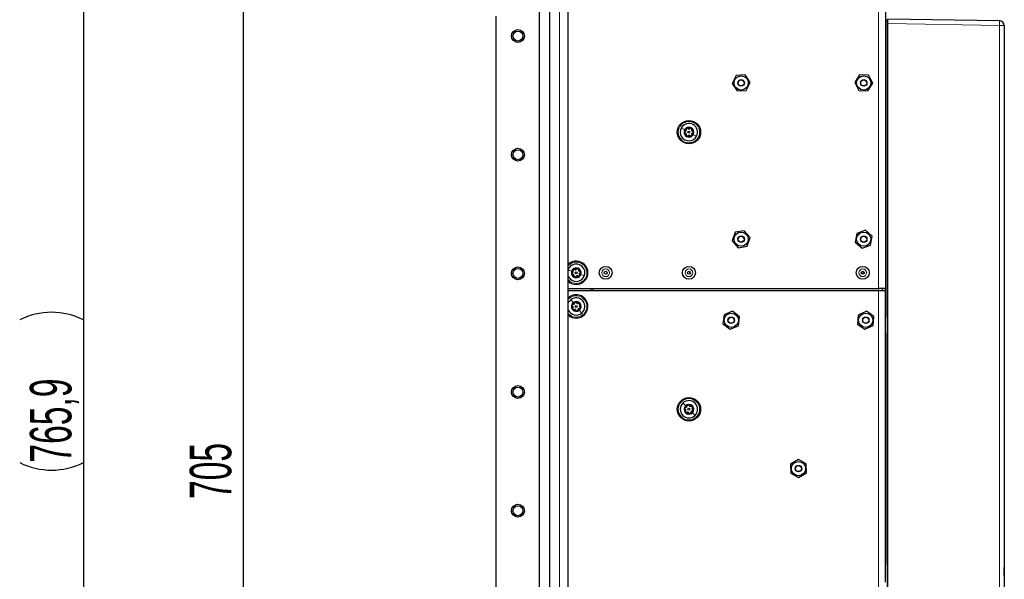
# Model space of a CAD drawing. Header units: millimetres. Extents: x 5 to 418, y 2 to 292.
# Tile 54 of 74: x 176 to 259, y 168 to 216. Entities that reach past the tile are written whole.
import ezdxf

# ---------------------------------------------------------------- set-up
doc = ezdxf.new("R2010")
doc.units = ezdxf.units.MM
doc.layers.add('SLD-0', color=7, linetype='Continuous')
doc.styles.add('SLDTEXTSTYLE0', font='TXT', dxfattribs={"width": 0.605})
doc.dimstyles.new('SLDDIMSTYLE1', dxfattribs={"dimtxt": 3.5, "dimasz": 3.302, "dimexe": 0, "dimexo": 0.0625, "dimgap": 0.875, "dimtad": 1, "dimlfac": 6, "dimrnd": 1e-09, "dimzin": 12, "dimdsep": 46, "dimtxsty": 'SLDTEXTSTYLE0', "dimsah": 1, "dimcen": 0.09, "dimadec": 0, "dimazin": 3, "dimtfac": 1, "dimtofl": 0, "dimtmove": 0, "dimatfit": 3, "dimfxl": 1, "dimfrac": 2, "dimtolj": 1, "dimtzin": 12, "dimarcsym": 0})
doc.dimstyles.new('SLDDIMSTYLE2', dxfattribs={"dimtxt": 3.5, "dimasz": 3.302, "dimexe": 0, "dimexo": 0.0625, "dimgap": 0.875, "dimtad": 1, "dimdec": 1, "dimlfac": 6, "dimrnd": 1e-09, "dimzin": 12, "dimdsep": 46, "dimtxsty": 'SLDTEXTSTYLE0', "dimsah": 1, "dimcen": 0.09, "dimadec": 0, "dimazin": 3, "dimtfac": 1, "dimtofl": 0, "dimtmove": 0, "dimatfit": 3, "dimfxl": 1, "dimfrac": 2, "dimtolj": 1, "dimtzin": 12, "dimarcsym": 0})

# ---------------------------------------------------------------- blocks, each defined once
blk = doc.blocks.new('_D_1')
at = {"layer": 'SLD-0', "color": 7}
for p, q in [((216.251, 238.018), (193.937, 238.018)), ((194.937, 238.018), (194.937, 120.518)), ((214.084, 120.518), (193.937, 120.518))]:
    blk.add_line(p, q, dxfattribs=at)
for points in [[(194.937, 238.018), (194.429, 234.716), (195.445, 234.716)], [(194.937, 120.518), (195.445, 123.82), (194.429, 123.82)]]:
    blk.add_solid(points, dxfattribs=at)
at = {"layer": 'SLD-0', "color": 7, "insert": (190.425, 175.258), "char_height": 3.5, "attachment_point": 1, "rotation": 90, "style": 'SLDTEXTSTYLE0'}
blk.add_mtext('705', dxfattribs=at)
blk = doc.blocks.new('_D_2')
at = {"layer": 'SLD-0', "color": 7}
for p, q in [((220.751, 248.16), (180.46, 248.16)), ((181.46, 248.16), (181.46, 120.518)), ((214.334, 120.518), (180.46, 120.518))]:
    blk.add_line(p, q, dxfattribs=at)
for centre, start, end in [((178.774, 184.983), 63.43495, 116.56505), ((178.774, 183.695), 243.43495, 296.56505)]:
    blk.add_arc(centre, 6.006, start, end, dxfattribs=at)
for points in [[(181.46, 248.16), (180.952, 244.858), (181.968, 244.858)], [(181.46, 120.518), (181.968, 123.82), (180.952, 123.82)]]:
    blk.add_solid(points, dxfattribs=at)
at = {"layer": 'SLD-0', "color": 7, "insert": (176.948, 178.323), "char_height": 3.5, "attachment_point": 1, "rotation": 90, "style": 'SLDTEXTSTYLE0'}
blk.add_mtext('765,9', dxfattribs=at)

msp = doc.modelspace()

# ---------------------------------------------------------------- linework, layer by layer
at = {"color": 7, "linetype": 'Continuous', "lineweight": 25}
for p, q in [((220.7512, 248.1598), (220.7512, 102.3264)), ((249.0678, 241.3181), (249.0678, 192.9848)), ((219.9178, 140.5181), (219.9178, 238.0181)), ((222.3345, 142.1808), (222.3345, 225.8054)), ((216.2512, 162.6014), (216.2512, 215.9348)), ((249.0994, 215.5581), (249.2029, 215.5635)), ((249.2345, 215.3149), (249.2345, 215.6979)), ((249.2345, 129.488), (249.2345, 215.3149)), ((249.2684, 215.7313), (258.6584, 215.5673)), ((259.0678, 215.1507), (259.0678, 144.5876)), ((236.4846, 210.954), (236.1422, 210.2753)), ((237.2436, 210.9968), (236.4846, 210.954)), ((237.6601, 210.3609), (237.2436, 210.9968)), ((246.8791, 210.99), (246.4748, 210.3462)), ((247.6387, 210.9619), (246.8791, 210.99)), ((247.9942, 210.2899), (247.6387, 210.9619)), ((236.1422, 210.2753), (236.5587, 209.6394)), ((237.3177, 209.6822), (237.6601, 210.3609)), ((246.4748, 210.3462), (246.8303, 209.6743)), ((247.5899, 209.6461), (247.9942, 210.2899)), ((236.5587, 209.6394), (237.3177, 209.6822)), ((246.8303, 209.6743), (247.5899, 209.6461)), ((236.4071, 197.7291), (236.1538, 197.0124)), ((237.1544, 197.8682), (236.4071, 197.7291)), ((237.6485, 197.2905), (237.1544, 197.8682)), ((246.655, 197.6435), (246.5187, 196.8956)), ((247.3709, 197.8993), (246.655, 197.6435)), ((247.9503, 197.4072), (247.3709, 197.8993)), ((236.1538, 197.0124), (236.6479, 196.4347)), ((237.3953, 196.5737), (237.6485, 197.2905)), ((246.5187, 196.8956), (247.0981, 196.4036)), ((247.814, 196.6594), (247.9503, 197.4072)), ((236.6479, 196.4347), (237.3953, 196.5737)), ((247.0981, 196.4036), (247.814, 196.6594)), ((222.3345, 192.9848), (248.4845, 192.9848)), ((222.3345, 192.8181), (248.4845, 192.8181)), ((224.2512, 192.8181), (224.2512, 192.9848)), ((224.4178, 192.8181), (224.4178, 192.9848)), ((249.0678, 192.9848), (248.4845, 192.9848)), ((248.4845, 192.8181), (249.0678, 192.8181)), ((248.8178, 192.8181), (248.8178, 192.9848)), ((249.0678, 192.8181), (249.0678, 192.9848)), ((249.0678, 190.7348), (249.0678, 192.8181)), ((222.3808, 192.2477), (222.3345, 192.2076)), ((236.1686, 191.0716), (235.4657, 190.7821)), ((236.7707, 190.6075), (236.1686, 191.0716)), ((247.4608, 191.0759), (246.7747, 190.7486)), ((248.0873, 190.6454), (247.4608, 191.0759)), ((235.4657, 190.7821), (235.3649, 190.0286)), ((236.67, 189.8541), (236.7707, 190.6075)), ((246.7747, 190.7486), (246.7151, 189.9908)), ((248.0277, 189.8875), (248.0873, 190.6454)), ((249.0678, 189.0681), (249.0678, 190.7348)), ((235.3649, 190.0286), (235.9671, 189.5646)), ((235.9671, 189.5646), (236.67, 189.8541)), ((246.7151, 189.9908), (247.3416, 189.5602)), ((247.3416, 189.5602), (248.0277, 189.8875)), ((249.0678, 169.9014), (249.0678, 189.0681)), ((259.0845, 182.1841), (259.0678, 182.1841)), ((259.0845, 182.0008), (259.0678, 182.0008)), ((259.0845, 181.9841), (259.0678, 181.9841)), ((259.0845, 181.8008), (259.0678, 181.8008)), ((259.0845, 181.8), (259.0678, 181.8)), ((259.0845, 181.7977), (259.0678, 181.7977)), ((259.0845, 182.1841), (259.0845, 182.0008)), ((259.0845, 181.9841), (259.0845, 182.0008)), ((259.0845, 181.9841), (259.0845, 181.8008)), ((241.7232, 178.5782), (241.0706, 178.1884)), ((242.3871, 178.2079), (241.7232, 178.5782)), ((241.0706, 178.1884), (241.0819, 177.4283)), ((242.3984, 177.4478), (242.3871, 178.2079)), ((241.0819, 177.4283), (241.7458, 177.058)), ((241.7458, 177.058), (242.3984, 177.4478)), ((259.0845, 174.2181), (259.0678, 174.2181)), ((259.0845, 174.2181), (259.0845, 174.0514)), ((259.0845, 174.0514), (259.0845, 171.7181)), ((259.0845, 171.5514), (259.0678, 171.5514)), ((259.0845, 171.7181), (259.0845, 171.5514)), ((259.0845, 170.8514), (259.0678, 170.8514)), ((259.0845, 170.8514), (259.0845, 170.7723)), ((259.0845, 170.7723), (259.0845, 169.4732)), ((249.0678, 168.2348), (249.0678, 169.9014)), ((259.0845, 169.2357), (259.0845, 169.4732)), ((259.0845, 169.2357), (259.0678, 169.2357)), ((259.0845, 169.1774), (259.0678, 169.1774)), ((259.0845, 168.8107), (259.0678, 168.8107)), ((259.0845, 168.806), (259.0678, 168.806)), ((259.0845, 168.5514), (259.0678, 168.5514)), ((259.0845, 169.2357), (259.0845, 169.1774)), ((259.0845, 168.8107), (259.0845, 169.1774)), ((259.0845, 168.7768), (259.0845, 168.7181)), ((259.0845, 168.7181), (259.0845, 168.5514))]:
    msp.add_line(p, q, dxfattribs=at)
at = {"color": 7, "linetype": 'Continuous', "lineweight": 18}
for p, q in [((221.5845, 102.3306), (221.5845, 248.1556)), ((248.4845, 241.3181), (248.4845, 192.9848)), ((249.0678, 215.142), (249.0994, 215.142)), ((249.2029, 215.1474), (249.0994, 215.142)), ((249.0994, 215.142), (249.0994, 190.5997)), ((249.2029, 129.6438), (249.2029, 215.1474)), ((249.2029, 215.1474), (249.2345, 215.1474)), ((249.2345, 215.3149), (249.2696, 215.3149)), ((249.2696, 215.3149), (249.2696, 129.488)), ((258.673, 215.1507), (249.2696, 215.3149)), ((258.673, 144.5876), (258.673, 215.1507)), ((259.0678, 215.1507), (258.673, 215.1507)), ((232.5845, 194.4113), (232.5845, 194.2249)), ((247.226, 194.4168), (247.1256, 194.1964)), ((248.4845, 192.8181), (248.4845, 192.9848)), ((248.4845, 145.3181), (248.4845, 192.8181)), ((249.0678, 190.5997), (249.0994, 190.5997)), ((249.0678, 189.2031), (249.0994, 189.2031)), ((249.0994, 189.2031), (249.0994, 169.7664)), ((259.0845, 174.0514), (259.0678, 174.0514)), ((259.0845, 171.7181), (259.0678, 171.7181)), ((259.0845, 170.7723), (259.0678, 170.7723)), ((249.0678, 169.7664), (249.0994, 169.7664)), ((259.0845, 169.4732), (259.0678, 169.4732)), ((259.0845, 168.7181), (259.0678, 168.7181))]:
    msp.add_line(p, q, dxfattribs=at)
at = {"color": 7, "linetype": 'Continuous', "lineweight": 25, "flags": 128}
msp.add_lwpolyline([(222.3345, 191.7903), (222.3969, 191.9003), (222.5385, 192.0537)], dxfattribs=at)
at = {"color": 7, "linetype": 'Continuous', "lineweight": 25}
for centre, radius in [((218.0845, 214.2681), 0.5417), ((218.0845, 214.2681), 0.4167), ((236.9012, 210.3181), 0.6), ((247.2345, 210.3181), 0.6), ((236.9012, 210.3181), 0.275), ((236.9012, 210.3181), 0.25), ((247.2345, 210.3181), 0.275), ((247.2345, 210.3181), 0.25), ((232.5012, 206.1681), 0.9833), ((232.5012, 206.1681), 0.0863), ((218.0845, 204.2681), 0.5417), ((218.0845, 204.2681), 0.4167), ((236.9012, 197.1514), 0.6), ((247.2345, 197.1514), 0.6), ((236.9012, 197.1514), 0.275), ((236.9012, 197.1514), 0.25), ((247.2345, 197.1514), 0.275), ((247.2345, 197.1514), 0.25), ((218.0845, 194.2681), 0.5417), ((218.0845, 194.2681), 0.4167), ((223.0012, 194.3181), 0.0863), ((225.4845, 194.3181), 0.5442), ((225.4845, 194.3181), 0.125), ((232.5012, 194.3181), 0.5442), ((232.5012, 194.3181), 0.125), ((247.1512, 194.3181), 0.5442), ((247.1512, 194.3181), 0.125), ((223.0012, 191.4848), 0.0863), ((236.0678, 190.3181), 0.6), ((247.4012, 190.3181), 0.6), ((236.0678, 190.3181), 0.275), ((236.0678, 190.3181), 0.25), ((247.4012, 190.3181), 0.275), ((247.4012, 190.3181), 0.25), ((218.0845, 184.2681), 0.5417), ((218.0845, 184.2681), 0.4167), ((232.5012, 182.8181), 0.9833), ((232.5012, 182.8181), 0.0863), ((241.7345, 177.8181), 0.6), ((241.7345, 177.8181), 0.275), ((241.7345, 177.8181), 0.25), ((218.0845, 174.2681), 0.5417), ((218.0845, 174.2681), 0.4167)]:
    msp.add_circle(centre, radius, dxfattribs=at)
at = {"color": 7, "linetype": 'Continuous', "lineweight": 18}
for centre, radius in [((232.5012, 206.1681), 0.9), ((225.4845, 194.3181), 0.3237), ((232.5012, 194.3181), 0.3237), ((247.1512, 194.3181), 0.3237), ((232.5012, 182.8181), 0.9)]:
    msp.add_circle(centre, radius, dxfattribs=at)
at = {"color": 7, "linetype": 'Continuous', "lineweight": 25}
for centre, radius, start, end in [((249.1012, 215.5248), 0.0333, 93, 180), ((249.2012, 215.5968), 0.0333, 273, 0), ((258.6512, 215.1507), 0.4167, 0, 89), ((232.5012, 206.1681), 0.7333, 331.522032, 151.522032), ((232.5012, 206.1681), 0.7333, 151.522032, 331.522032), ((232.5012, 206.1681), 0.4125, 151.522032, 331.522032), ((232.5012, 206.1681), 0.375, 121.522032, 181.522032), ((232.5012, 206.1681), 0.375, 181.522032, 241.522032), ((232.5012, 206.1681), 0.4125, 331.522032, 151.522032), ((232.5012, 206.1681), 0.375, 61.522032, 121.522032), ((232.5012, 206.1681), 0.375, 241.522032, 301.522032), ((232.5012, 206.1681), 0.375, 1.522032, 61.522032), ((232.5012, 206.1681), 0.375, 301.522032, 1.522032), ((223.0012, 194.3181), 0.9833, 227.315089, 132.684911), ((223.0012, 194.3181), 0.7333, 341.522032, 155.380023), ((223.0012, 194.3181), 0.4125, 161.522032, 341.522032), ((223.0012, 194.3181), 0.4125, 341.522032, 161.522032), ((223.0012, 194.3181), 0.375, 131.522032, 191.522032), ((223.0012, 194.3181), 0.375, 191.522032, 251.522032), ((223.0012, 194.3181), 0.375, 71.522032, 131.522032), ((223.0012, 194.3181), 0.375, 11.522032, 71.522032), ((223.0012, 194.3181), 0.375, 311.522032, 11.522032), ((223.0012, 194.3181), 0.7333, 204.619977, 341.522032), ((223.0012, 194.3181), 0.375, 251.522032, 311.522032), ((223.0012, 191.4848), 0.9833, 227.315089, 129.117741), ((223.0012, 191.4848), 0.7333, 309.117741, 129.117741), ((223.0012, 191.4848), 0.4125, 129.117741, 309.117741), ((223.0012, 191.4848), 0.375, 99.117741, 159.117741), ((223.0012, 191.4848), 0.4125, 309.117741, 129.117741), ((223.0012, 191.4848), 0.375, 39.117741, 99.117741), ((223.0012, 191.4848), 0.7333, 204.619977, 309.117741), ((223.0012, 191.4848), 0.375, 159.117741, 219.117741), ((223.0012, 191.4848), 0.375, 219.117741, 279.117741), ((223.0012, 191.4848), 0.375, 279.117741, 339.117741), ((223.0012, 191.4848), 0.375, 339.117741, 39.117741), ((232.5012, 182.8181), 0.7333, 314.466172, 134.466172), ((232.5012, 182.8181), 0.7333, 134.466172, 314.466172), ((232.5012, 182.8181), 0.4125, 134.466172, 314.466172), ((232.5012, 182.8181), 0.375, 164.466172, 224.466172), ((232.5012, 182.8181), 0.375, 104.466172, 164.466172), ((232.5012, 182.8181), 0.4125, 314.466172, 134.466172), ((232.5012, 182.8181), 0.375, 44.466172, 104.466172), ((232.5012, 182.8181), 0.375, 284.466172, 344.466172), ((232.5012, 182.8181), 0.375, 344.466172, 44.466172), ((232.5012, 182.8181), 0.375, 224.466172, 284.466172)]:
    msp.add_arc(centre, radius, start, end, dxfattribs=at)
at = {"color": 7, "linetype": 'Continuous', "lineweight": 18}
for centre, radius, start, end in [((256.6705, 215.2894), 2.0072, 356.037961, 7.958387), ((223.0012, 194.3181), 0.9, 341.522032, 137.794554), ((223.0012, 194.3181), 0.9, 222.205446, 341.522032), ((223.0012, 191.4848), 0.9, 309.117741, 137.794554), ((223.0012, 191.4848), 0.9, 222.205446, 309.117741), ((249.0328, 190.5997), 0.0667, 301.746904, 0), ((249.0328, 189.2031), 0.0667, 0, 58.253096), ((249.0328, 169.7664), 0.0667, 301.746904, 0)]:
    msp.add_arc(centre, radius, start, end, dxfattribs=at)
for centre, major_axis, ratio, start_param, end_param in [((249.1012, 215.1409), (-0.0017, 0.4171), 0.0041715, 0.0002011, 1.5682584), ((249.2012, 215.1462), (0.0017, 0.4173), 0.0041678, 4.7153639, 6.2834212), ((249.2678, 215.3145), (0.0006, 0.4167), 0.0041852, 4.7132352, 6.2831181)]:
    msp.add_ellipse(centre, major_axis=major_axis, ratio=ratio, start_param=start_param, end_param=end_param, dxfattribs=at)
for points in [[(231.8566, 206.5178), (231.8962, 206.4962), (231.9755, 206.4532), (232.0842, 206.3943), (232.1386, 206.3648)], [(233.1458, 205.8184), (233.1061, 205.8399), (233.0268, 205.883), (232.9181, 205.9419), (232.8638, 205.9714)], [(223.6967, 194.0857), (223.6539, 194.1), (223.5683, 194.1286), (223.451, 194.1678), (223.3924, 194.1873)], [(222.5385, 192.0537), (222.567, 192.0187), (222.6239, 191.9487), (222.7019, 191.8528), (222.7409, 191.8048)], [(223.4638, 190.9158), (223.4354, 190.9508), (223.3784, 191.0208), (223.3004, 191.1167), (223.2614, 191.1647)], [(231.9875, 183.3414), (232.0191, 183.3092), (232.0823, 183.2448), (232.1689, 183.1566), (232.2122, 183.1125)], [(233.0149, 182.2947), (232.9833, 182.3269), (232.92, 182.3913), (232.8334, 182.4796), (232.7901, 182.5237)]]:
    msp.add_open_spline(points, degree=3, dxfattribs=at)
at = {"color": 7, "linetype": 'Continuous', "lineweight": 25}
for points, knots in [([(232.182, 206.2326), (232.1746, 206.2299), (232.1598, 206.2245), (232.1414, 206.2074), (232.1283, 206.1846), (232.127, 206.1669), (232.1263, 206.1581)], [0, 0, 0, 0, 0.2498071, 0.5000551, 0.7503094, 1, 1, 1, 1]), ([(232.1263, 206.1581), (232.1274, 206.1494), (232.1297, 206.1318), (232.1439, 206.1098), (232.1632, 206.0936), (232.1783, 206.089), (232.1859, 206.0867)], [0, 0, 0, 0, 0.2498571, 0.4994664, 0.7490114, 1, 1, 1, 1]), ([(232.182, 206.2326), (232.198, 206.2386), (232.2219, 206.2477), (232.2483, 206.2731), (232.2646, 206.2962), (232.2751, 206.3224), (232.2822, 206.3586), (232.2767, 206.3837), (232.2731, 206.4004)], [0, 0, 0, 0, 0.24916786, 0.37430311, 0.49890328, 0.62398745, 0.74974625, 1, 1, 1, 1]), ([(232.2857, 205.924), (232.2885, 205.9408), (232.2926, 205.966), (232.2838, 206.0016), (232.2719, 206.0272), (232.2545, 206.0495), (232.2267, 206.0737), (232.2022, 206.0815), (232.1859, 206.0867)], [0, 0, 0, 0, 0.249201, 0.3743378, 0.4989316, 0.6240084, 0.74976, 1, 1, 1, 1]), ([(232.3051, 206.4877), (232.2981, 206.4824), (232.284, 206.4716), (232.2721, 206.4483), (232.2677, 206.4235), (232.2713, 206.4081), (232.2731, 206.4004)], [0, 0, 0, 0, 0.250033, 0.4996315, 0.7492277, 1, 1, 1, 1]), ([(232.2857, 205.924), (232.2843, 205.9162), (232.2816, 205.9006), (232.2873, 205.8762), (232.3005, 205.8534), (232.3151, 205.8434), (232.3224, 205.8385)], [0, 0, 0, 0, 0.24985187, 0.49990154, 0.75011466, 1, 1, 1, 1]), ([(232.3975, 206.4767), (232.3914, 206.4818), (232.3793, 206.492), (232.3553, 206.4993), (232.329, 206.4992), (232.3131, 206.4916), (232.3051, 206.4877)], [0, 0, 0, 0, 0.2498147, 0.4999078, 0.7501201, 1, 1, 1, 1]), ([(232.3224, 205.8385), (232.3305, 205.8351), (232.3468, 205.8283), (232.373, 205.8296), (232.3967, 205.8382), (232.4082, 205.849), (232.414, 205.8544)], [0, 0, 0, 0, 0.24999065, 0.49961057, 0.74912711, 1, 1, 1, 1]), ([(232.3975, 206.4767), (232.4107, 206.4659), (232.4305, 206.4498), (232.4657, 206.4396), (232.4938, 206.437), (232.5218, 206.441), (232.5567, 206.453), (232.5757, 206.4703), (232.5883, 206.4818)], [0, 0, 0, 0, 0.2491995, 0.3743362, 0.4989302, 0.6240074, 0.7497593, 1, 1, 1, 1]), ([(232.6049, 205.8594), (232.5917, 205.8702), (232.5719, 205.8864), (232.5366, 205.8966), (232.5085, 205.8991), (232.4805, 205.8952), (232.4457, 205.8832), (232.4267, 205.8659), (232.414, 205.8544)], [0, 0, 0, 0, 0.2491995, 0.3743362, 0.4989302, 0.6240074, 0.7497593, 1, 1, 1, 1]), ([(232.68, 206.4977), (232.6718, 206.5011), (232.6555, 206.5079), (232.6293, 206.5066), (232.6057, 206.498), (232.5941, 206.4872), (232.5883, 206.4818)], [0, 0, 0, 0, 0.2499907, 0.4996106, 0.7491271, 1, 1, 1, 1]), ([(232.6049, 205.8594), (232.6109, 205.8544), (232.623, 205.8442), (232.647, 205.8369), (232.6733, 205.8369), (232.6893, 205.8446), (232.6972, 205.8484)], [0, 0, 0, 0, 0.2498147, 0.4999078, 0.7501201, 1, 1, 1, 1]), ([(232.7166, 206.4122), (232.718, 206.42), (232.7207, 206.4355), (232.7151, 206.46), (232.7019, 206.4827), (232.6873, 206.4927), (232.68, 206.4977)], [0, 0, 0, 0, 0.2498519, 0.4999015, 0.7501147, 1, 1, 1, 1]), ([(232.6972, 205.8484), (232.7042, 205.8538), (232.7183, 205.8645), (232.7303, 205.8879), (232.7346, 205.9126), (232.7311, 205.928), (232.7293, 205.9358)], [0, 0, 0, 0, 0.250033, 0.4996315, 0.7492277, 1, 1, 1, 1]), ([(232.7166, 206.4122), (232.7139, 206.3954), (232.7098, 206.3702), (232.7185, 206.3345), (232.7304, 206.3089), (232.7478, 206.2867), (232.7757, 206.2625), (232.8001, 206.2547), (232.8164, 206.2495)], [0, 0, 0, 0, 0.249201, 0.3743378, 0.4989316, 0.6240084, 0.74976, 1, 1, 1, 1]), ([(232.8203, 206.1036), (232.8044, 206.0975), (232.7805, 206.0885), (232.754, 206.0631), (232.7378, 206.04), (232.7272, 206.0138), (232.7202, 205.9776), (232.7256, 205.9525), (232.7293, 205.9358)], [0, 0, 0, 0, 0.2491679, 0.3743031, 0.4989033, 0.6239875, 0.7497462, 1, 1, 1, 1]), ([(232.876, 206.178), (232.8749, 206.1868), (232.8726, 206.2043), (232.8584, 206.2264), (232.8391, 206.2425), (232.824, 206.2472), (232.8164, 206.2495)], [0, 0, 0, 0, 0.24985708, 0.49946639, 0.74901135, 1, 1, 1, 1]), ([(232.8203, 206.1036), (232.8277, 206.1063), (232.8426, 206.1116), (232.8609, 206.1288), (232.874, 206.1516), (232.8754, 206.1692), (232.876, 206.178)], [0, 0, 0, 0, 0.24980712, 0.50005507, 0.75030939, 1, 1, 1, 1]), ([(222.6757, 194.3262), (222.6688, 194.3223), (222.6551, 194.3144), (222.64, 194.2943), (222.6311, 194.2696), (222.6329, 194.252), (222.6337, 194.2432)], [0, 0, 0, 0, 0.2498071, 0.5000551, 0.7503094, 1, 1, 1, 1]), ([(222.6337, 194.2432), (222.6364, 194.2347), (222.6417, 194.2179), (222.6595, 194.1987), (222.6813, 194.1861), (222.697, 194.1842), (222.7048, 194.1832)], [0, 0, 0, 0, 0.2498571, 0.4994664, 0.7490114, 1, 1, 1, 1]), ([(222.6757, 194.3262), (222.6903, 194.3349), (222.7123, 194.348), (222.7339, 194.3776), (222.7459, 194.4031), (222.7518, 194.4308), (222.7524, 194.4677), (222.7427, 194.4915), (222.7362, 194.5073)], [0, 0, 0, 0, 0.2491679, 0.3743031, 0.4989033, 0.6239875, 0.7497462, 1, 1, 1, 1]), ([(222.7526, 194.5988), (222.7466, 194.5923), (222.7346, 194.5793), (222.7269, 194.5542), (222.7269, 194.5291), (222.7331, 194.5146), (222.7362, 194.5073)], [0, 0, 0, 0, 0.25003302, 0.49963153, 0.74922769, 1, 1, 1, 1]), ([(222.8455, 194.604), (222.8386, 194.608), (222.825, 194.6159), (222.8, 194.6189), (222.7741, 194.6143), (222.7598, 194.604), (222.7526, 194.5988)], [0, 0, 0, 0, 0.2498147, 0.4999078, 0.7501201, 1, 1, 1, 1]), ([(222.8455, 194.604), (222.8603, 194.5957), (222.8826, 194.5832), (222.9191, 194.5793), (222.9472, 194.5817), (222.9741, 194.5904), (223.0063, 194.6083), (223.0221, 194.6286), (223.0325, 194.6422)], [0, 0, 0, 0, 0.2491995, 0.3743362, 0.4989302, 0.6240074, 0.7497593, 1, 1, 1, 1]), ([(223.12, 194.6738), (223.1114, 194.6757), (223.0941, 194.6795), (223.0686, 194.6737), (223.0468, 194.6611), (223.0373, 194.6485), (223.0325, 194.6422)], [0, 0, 0, 0, 0.2499907, 0.4996106, 0.7491271, 1, 1, 1, 1]), ([(223.1709, 194.5959), (223.171, 194.6038), (223.171, 194.6196), (223.1611, 194.6427), (223.1442, 194.6628), (223.1281, 194.6701), (223.12, 194.6738)], [0, 0, 0, 0, 0.2498519, 0.4999015, 0.7501147, 1, 1, 1, 1]), ([(223.1709, 194.5959), (223.1712, 194.5789), (223.1715, 194.5533), (223.1863, 194.5198), (223.2025, 194.4966), (223.2235, 194.4777), (223.2551, 194.4587), (223.2806, 194.4553), (223.2975, 194.453)], [0, 0, 0, 0, 0.249201, 0.3743378, 0.4989316, 0.6240084, 0.74976, 1, 1, 1, 1]), ([(223.3267, 194.31), (223.312, 194.3013), (223.29, 194.2882), (223.2684, 194.2586), (223.2564, 194.233), (223.2505, 194.2054), (223.2499, 194.1685), (223.2597, 194.1447), (223.2661, 194.1289)], [0, 0, 0, 0, 0.2491679, 0.3743031, 0.4989033, 0.6239875, 0.7497462, 1, 1, 1, 1]), ([(223.3686, 194.393), (223.366, 194.4014), (223.3607, 194.4183), (223.3428, 194.4375), (223.3211, 194.4501), (223.3054, 194.452), (223.2975, 194.453)], [0, 0, 0, 0, 0.24985708, 0.49946639, 0.74901135, 1, 1, 1, 1]), ([(223.3267, 194.31), (223.3335, 194.3139), (223.3472, 194.3218), (223.3623, 194.3419), (223.3712, 194.3666), (223.3695, 194.3842), (223.3686, 194.393)], [0, 0, 0, 0, 0.2498071, 0.5000551, 0.7503094, 1, 1, 1, 1]), ([(222.8314, 194.0403), (222.8312, 194.0573), (222.8308, 194.0829), (222.816, 194.1164), (222.7999, 194.1396), (222.7788, 194.1585), (222.7472, 194.1775), (222.7218, 194.1809), (222.7048, 194.1832)], [0, 0, 0, 0, 0.249201, 0.3743378, 0.4989316, 0.6240084, 0.74976, 1, 1, 1, 1]), ([(222.8314, 194.0403), (222.8314, 194.0324), (222.8314, 194.0166), (222.8412, 193.9934), (222.8582, 193.9734), (222.8743, 193.9661), (222.8823, 193.9624)], [0, 0, 0, 0, 0.2498519, 0.4999015, 0.7501147, 1, 1, 1, 1]), ([(222.8823, 193.9624), (222.8909, 193.9605), (222.9082, 193.9566), (222.9338, 193.9625), (222.9555, 193.975), (222.965, 193.9877), (222.9698, 193.994)], [0, 0, 0, 0, 0.2499907, 0.4996106, 0.7491271, 1, 1, 1, 1]), ([(223.1569, 194.0321), (223.142, 194.0405), (223.1197, 194.053), (223.0832, 194.0569), (223.0551, 194.0545), (223.0282, 194.0458), (222.996, 194.0279), (222.9803, 194.0075), (222.9698, 193.994)], [0, 0, 0, 0, 0.24919948, 0.37433619, 0.49893021, 0.62400742, 0.74975934, 1, 1, 1, 1]), ([(223.1569, 194.0321), (223.1637, 194.0282), (223.1774, 194.0203), (223.2023, 194.0172), (223.2282, 194.0219), (223.2426, 194.0322), (223.2498, 194.0373)], [0, 0, 0, 0, 0.2498147, 0.4999078, 0.7501201, 1, 1, 1, 1]), ([(223.2498, 194.0373), (223.2557, 194.0438), (223.2677, 194.0568), (223.2754, 194.0819), (223.2754, 194.1071), (223.2693, 194.1216), (223.2661, 194.1289)], [0, 0, 0, 0, 0.250033, 0.4996315, 0.7492277, 1, 1, 1, 1]), ([(222.7307, 191.666), (222.7477, 191.6655), (222.7733, 191.6648), (222.8074, 191.6782), (222.8313, 191.6933), (222.851, 191.7136), (222.8713, 191.7443), (222.8758, 191.7696), (222.8788, 191.7865)], [0, 0, 0, 0, 0.2491679, 0.3743031, 0.4989033, 0.6239875, 0.7497462, 1, 1, 1, 1]), ([(222.9417, 191.855), (222.9332, 191.8527), (222.9161, 191.8481), (222.8962, 191.8311), (222.8827, 191.8099), (222.8801, 191.7943), (222.8788, 191.7865)], [0, 0, 0, 0, 0.25003302, 0.49963153, 0.74922769, 1, 1, 1, 1]), ([(223.0229, 191.8096), (223.0193, 191.8166), (223.012, 191.8306), (222.9925, 191.8466), (222.9682, 191.8565), (222.9506, 191.8555), (222.9417, 191.855)], [0, 0, 0, 0, 0.2498147, 0.4999078, 0.7501201, 1, 1, 1, 1]), ([(223.0229, 191.8096), (223.031, 191.7946), (223.0432, 191.7721), (223.0718, 191.7492), (223.0969, 191.7362), (223.1243, 191.7292), (223.1611, 191.727), (223.1852, 191.7357), (223.2013, 191.7416)], [0, 0, 0, 0, 0.24919948, 0.37433619, 0.49893021, 0.62400742, 0.74975934, 1, 1, 1, 1]), ([(223.2921, 191.7213), (223.2859, 191.7276), (223.2734, 191.7401), (223.2486, 191.7489), (223.2235, 191.7499), (223.2087, 191.7444), (223.2013, 191.7416)], [0, 0, 0, 0, 0.24999065, 0.49961057, 0.74912711, 1, 1, 1, 1]), ([(222.6508, 191.6184), (222.6485, 191.6099), (222.6439, 191.5928), (222.6487, 191.567), (222.6603, 191.5447), (222.6726, 191.5347), (222.6787, 191.5297)], [0, 0, 0, 0, 0.2498571, 0.4994664, 0.7490114, 1, 1, 1, 1]), ([(222.7307, 191.666), (222.7228, 191.6664), (222.707, 191.6671), (222.6835, 191.6582), (222.6627, 191.6421), (222.6548, 191.6263), (222.6508, 191.6184)], [0, 0, 0, 0, 0.2498071, 0.5000551, 0.7503094, 1, 1, 1, 1]), ([(222.7089, 191.3412), (222.7179, 191.3557), (222.7313, 191.3774), (222.7368, 191.4137), (222.7356, 191.4419), (222.7279, 191.4691), (222.7114, 191.5021), (222.6918, 191.5187), (222.6787, 191.5297)], [0, 0, 0, 0, 0.24920104, 0.37433782, 0.49893155, 0.62400843, 0.74976002, 1, 1, 1, 1]), ([(222.7089, 191.3412), (222.7047, 191.3345), (222.6962, 191.3212), (222.6921, 191.2964), (222.6957, 191.2703), (222.7054, 191.2556), (222.7102, 191.2482)], [0, 0, 0, 0, 0.2498519, 0.4999015, 0.7501147, 1, 1, 1, 1]), ([(222.7102, 191.2482), (222.7165, 191.2419), (222.729, 191.2294), (222.7537, 191.2206), (222.7788, 191.2196), (222.7936, 191.2251), (222.801, 191.2279)], [0, 0, 0, 0, 0.2499907, 0.4996106, 0.7491271, 1, 1, 1, 1]), ([(222.9794, 191.1599), (222.9713, 191.1749), (222.9592, 191.1974), (222.9305, 191.2203), (222.9055, 191.2333), (222.8781, 191.2403), (222.8413, 191.2425), (222.8171, 191.2338), (222.801, 191.2279)], [0, 0, 0, 0, 0.2491995, 0.3743362, 0.4989302, 0.6240074, 0.7497593, 1, 1, 1, 1]), ([(222.9794, 191.1599), (222.983, 191.1529), (222.9903, 191.1389), (223.0098, 191.1229), (223.0341, 191.113), (223.0518, 191.114), (223.0606, 191.1145)], [0, 0, 0, 0, 0.24981472, 0.49990781, 0.75012012, 1, 1, 1, 1]), ([(223.0606, 191.1145), (223.0691, 191.1168), (223.0862, 191.1214), (223.1062, 191.1384), (223.1197, 191.1596), (223.1222, 191.1752), (223.1235, 191.183)], [0, 0, 0, 0, 0.250033, 0.4996315, 0.7492277, 1, 1, 1, 1]), ([(223.2716, 191.3035), (223.2546, 191.304), (223.229, 191.3047), (223.1949, 191.2913), (223.1711, 191.2762), (223.1513, 191.2559), (223.131, 191.2252), (223.1265, 191.1999), (223.1235, 191.183)], [0, 0, 0, 0, 0.2491679, 0.3743031, 0.4989033, 0.6239875, 0.7497462, 1, 1, 1, 1]), ([(223.2934, 191.6283), (223.2845, 191.6138), (223.271, 191.5921), (223.2656, 191.5558), (223.2668, 191.5276), (223.2744, 191.5004), (223.2909, 191.4674), (223.3106, 191.4508), (223.3236, 191.4398)], [0, 0, 0, 0, 0.249201, 0.3743378, 0.4989316, 0.6240084, 0.74976, 1, 1, 1, 1]), ([(223.2716, 191.3035), (223.2795, 191.3031), (223.2953, 191.3025), (223.3188, 191.3113), (223.3396, 191.3274), (223.3476, 191.3432), (223.3515, 191.3511)], [0, 0, 0, 0, 0.2498071, 0.5000551, 0.7503094, 1, 1, 1, 1]), ([(223.2934, 191.6283), (223.2976, 191.635), (223.3061, 191.6483), (223.3102, 191.6731), (223.3066, 191.6992), (223.297, 191.714), (223.2921, 191.7213)], [0, 0, 0, 0, 0.2498519, 0.4999015, 0.7501147, 1, 1, 1, 1]), ([(223.3515, 191.3511), (223.3538, 191.3596), (223.3584, 191.3767), (223.3536, 191.4025), (223.342, 191.4248), (223.3298, 191.4348), (223.3236, 191.4398)], [0, 0, 0, 0, 0.2498571, 0.4994664, 0.7490114, 1, 1, 1, 1]), ([(232.1399, 182.9185), (232.1384, 182.9098), (232.1354, 182.8924), (232.1426, 182.8671), (232.1562, 182.846), (232.1693, 182.8372), (232.1759, 182.8328)], [0, 0, 0, 0, 0.2498571, 0.4994664, 0.7490114, 1, 1, 1, 1]), ([(232.215, 182.9734), (232.2071, 182.973), (232.1913, 182.9722), (232.1687, 182.9612), (232.1495, 182.9432), (232.1431, 182.9267), (232.1399, 182.9185)], [0, 0, 0, 0, 0.2498071, 0.5000551, 0.7503094, 1, 1, 1, 1]), ([(232.2236, 182.6479), (232.2311, 182.6632), (232.2425, 182.6861), (232.2445, 182.7227), (232.2407, 182.7507), (232.2306, 182.7771), (232.2111, 182.8083), (232.19, 182.823), (232.1759, 182.8328)], [0, 0, 0, 0, 0.249201, 0.3743378, 0.4989316, 0.6240084, 0.74976, 1, 1, 1, 1]), ([(232.2236, 182.6479), (232.22, 182.6409), (232.2128, 182.6268), (232.211, 182.6017), (232.217, 182.5761), (232.228, 182.5623), (232.2335, 182.5554)], [0, 0, 0, 0, 0.2498519, 0.4999015, 0.7501147, 1, 1, 1, 1]), ([(232.215, 182.9734), (232.232, 182.9745), (232.2575, 182.9761), (232.2902, 182.9926), (232.3126, 183.0099), (232.3303, 183.0319), (232.3477, 183.0644), (232.3498, 183.0901), (232.3512, 183.1071)], [0, 0, 0, 0, 0.2491679, 0.3743031, 0.4989033, 0.6239875, 0.7497462, 1, 1, 1, 1]), ([(232.4075, 183.1812), (232.3992, 183.1781), (232.3826, 183.172), (232.3643, 183.1532), (232.3529, 183.1308), (232.3518, 183.115), (232.3512, 183.1071)], [0, 0, 0, 0, 0.250033, 0.4996315, 0.7492277, 1, 1, 1, 1]), ([(232.4926, 183.1436), (232.4883, 183.1502), (232.4797, 183.1634), (232.4589, 183.1775), (232.4337, 183.1851), (232.4162, 183.1825), (232.4075, 183.1812)], [0, 0, 0, 0, 0.2498147, 0.4999078, 0.7501201, 1, 1, 1, 1]), ([(232.4926, 183.1436), (232.502, 183.1294), (232.5162, 183.1081), (232.5469, 183.088), (232.573, 183.0773), (232.6009, 183.0729), (232.6378, 183.0742), (232.661, 183.0851), (232.6765, 183.0924)], [0, 0, 0, 0, 0.2491995, 0.3743362, 0.4989302, 0.6240074, 0.7497593, 1, 1, 1, 1]), ([(232.7873, 182.6628), (232.7703, 182.6617), (232.7448, 182.6601), (232.7121, 182.6435), (232.6898, 182.6262), (232.672, 182.6043), (232.6546, 182.5717), (232.6525, 182.5461), (232.6511, 182.5291)], [0, 0, 0, 0, 0.2491679, 0.3743031, 0.4989033, 0.6239875, 0.7497462, 1, 1, 1, 1]), ([(232.7688, 183.0808), (232.762, 183.0864), (232.7484, 183.0977), (232.7229, 183.1041), (232.6978, 183.1028), (232.6836, 183.0959), (232.6765, 183.0924)], [0, 0, 0, 0, 0.2499907, 0.4996106, 0.7491271, 1, 1, 1, 1]), ([(232.7787, 182.9883), (232.7712, 182.973), (232.7598, 182.9501), (232.7578, 182.9135), (232.7616, 182.8855), (232.7717, 182.8591), (232.7913, 182.8278), (232.8124, 182.8132), (232.8264, 182.8034)], [0, 0, 0, 0, 0.249201, 0.3743378, 0.4989316, 0.6240084, 0.74976, 1, 1, 1, 1]), ([(232.7787, 182.9883), (232.7823, 182.9953), (232.7895, 183.0094), (232.7913, 183.0344), (232.7853, 183.06), (232.7743, 183.0739), (232.7688, 183.0808)], [0, 0, 0, 0, 0.2498519, 0.4999015, 0.7501147, 1, 1, 1, 1]), ([(232.7873, 182.6628), (232.7952, 182.6632), (232.811, 182.664), (232.8336, 182.675), (232.8528, 182.693), (232.8592, 182.7094), (232.8625, 182.7177)], [0, 0, 0, 0, 0.2498071, 0.5000551, 0.7503094, 1, 1, 1, 1]), ([(232.8625, 182.7177), (232.8639, 182.7264), (232.8669, 182.7438), (232.8598, 182.769), (232.8461, 182.7901), (232.833, 182.799), (232.8264, 182.8034)], [0, 0, 0, 0, 0.2498571, 0.4994664, 0.7490114, 1, 1, 1, 1]), ([(232.2335, 182.5554), (232.2403, 182.5498), (232.254, 182.5385), (232.2794, 182.5321), (232.3045, 182.5333), (232.3187, 182.5403), (232.3258, 182.5437)], [0, 0, 0, 0, 0.2499907, 0.4996106, 0.7491271, 1, 1, 1, 1]), ([(232.5098, 182.4926), (232.5003, 182.5068), (232.4861, 182.5281), (232.4554, 182.5481), (232.4293, 182.5588), (232.4014, 182.5632), (232.3645, 182.562), (232.3413, 182.551), (232.3258, 182.5437)], [0, 0, 0, 0, 0.2491995, 0.3743362, 0.4989302, 0.6240074, 0.7497593, 1, 1, 1, 1]), ([(232.5098, 182.4926), (232.5141, 182.486), (232.5226, 182.4727), (232.5435, 182.4587), (232.5686, 182.451), (232.5861, 182.4537), (232.5948, 182.455)], [0, 0, 0, 0, 0.2498147, 0.4999078, 0.7501201, 1, 1, 1, 1]), ([(232.5948, 182.455), (232.6031, 182.4581), (232.6197, 182.4642), (232.638, 182.483), (232.6494, 182.5054), (232.6505, 182.5212), (232.6511, 182.5291)], [0, 0, 0, 0, 0.250033, 0.4996315, 0.7492277, 1, 1, 1, 1])]:
    msp.add_open_spline(points, degree=3, knots=knots, dxfattribs=at)
at = {"color": 7, "linetype": 'Continuous', "lineweight": 18}
msp.add_open_spline([(222.3345, 194.5409), (222.3685, 194.5295), (222.4456, 194.5038), (222.551, 194.4685), (222.6099, 194.4488)], degree=3, knots=[0, 0, 0, 0, 0.4407954, 1, 1, 1, 1], dxfattribs=at)

# ---------------------------------------------------------------- dimensions: what is measured, and where the dimension line sits
at = {"layer": 'SLD-0', "color": 7}
dim = msp.add_linear_dim(base=(181.4596, 120.5181), p1=(220.7512, 248.1598), p2=(214.3345, 120.5181), angle=90, text='(<>)', dimstyle='SLDDIMSTYLE2', dxfattribs=at)
dim.commit()
dim.dimension.update_dxf_attribs({"geometry": '_D_2', "text_midpoint": (181.4596, 184.3389), "dimtype": 160})
dim = msp.add_linear_dim(base=(194.9371, 120.5181), p1=(216.2512, 238.0181), p2=(214.0845, 120.5181), angle=90, dimstyle='SLDDIMSTYLE1', dxfattribs=at)
dim.commit()
dim.dimension.update_dxf_attribs({"geometry": '_D_1', "text_midpoint": (194.9371, 179.2681), "dimtype": 160})

doc.saveas('drawing.dxf')
